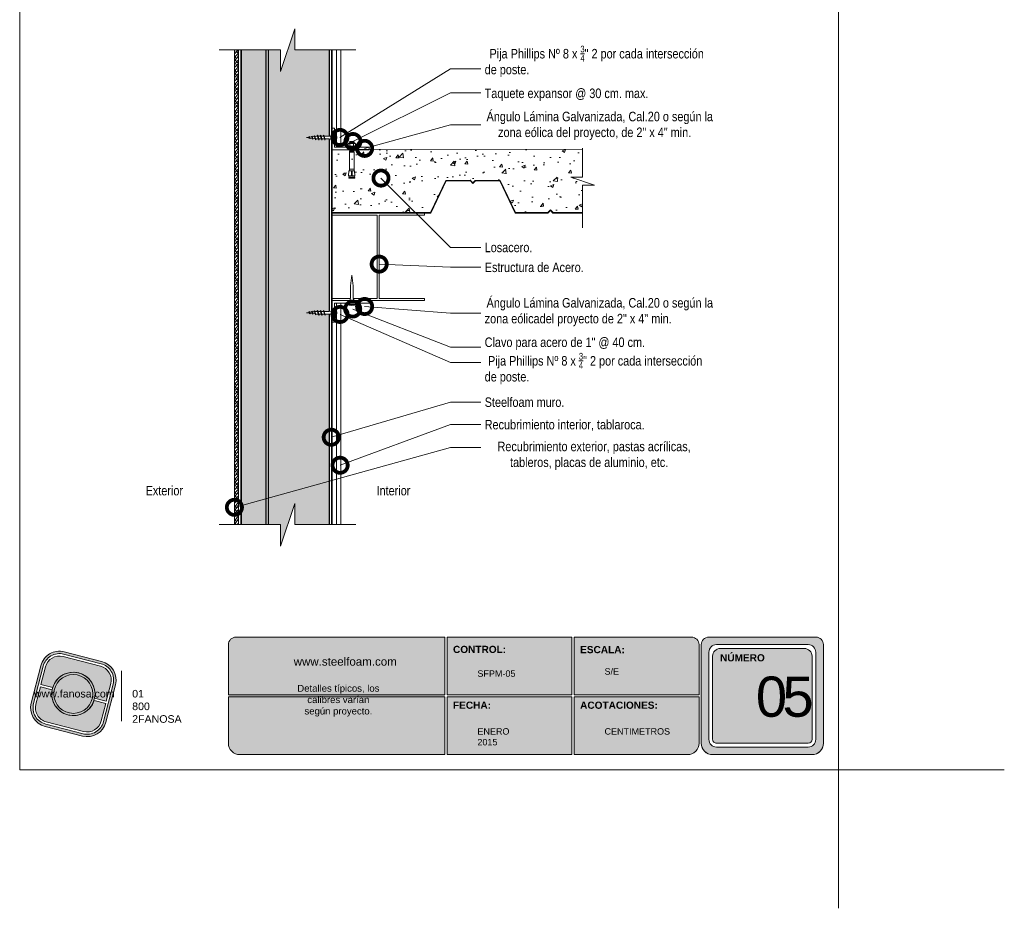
# Model space of a CAD drawing. Header units: millimetres. Extents: x 518.6 to 548.6, y 81.2 to 116.7.
import ezdxf

# ---------------------------------------------------------------- set-up
doc = ezdxf.new("R2010")
doc.units = ezdxf.units.MM
doc.header["$LTSCALE"] = 0.025
doc.linetypes.add('DASHED2', pattern=[9.524999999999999, 6.35, -3.175])
doc.layers.get('0').update_dxf_attribs({"lineweight": 5})
for name, color, linetype, lineweight in [('ESTRUCTURA', 251, 'Continuous', 9), ('hatch', 252, 'Continuous', 0), ('LAMINA ACCESORIOS', 1, 'Continuous', 20), ('LAMINA PANEL', 151, 'Continuous', 25), ('PIJAS', 3, 'Continuous', 0), ('Poliestireno', 253, 'Continuous', 13), ('Recubrimientos', 254, 'Continuous', 15), ('STEELFOAM', 170, 'Continuous', 35), ('TEXTO', 7, 'DASHED2', 0), ('TEXTO CUADRO DATOS', 251, 'Continuous', 0)]:
    doc.layers.add(name, color=color, linetype=linetype, lineweight=lineweight)
doc.styles.add('Erika', font='techl___.ttf', dxfattribs={"height": 0.25})
doc.styles.get("Standard").update_dxf_attribs({"font": 'romand.shx'})
doc.dimstyles.new('Erika', dxfattribs={"dimtxt": 0.25, "dimasz": 0.8, "dimexe": 0.5, "dimexo": 0.5, "dimgap": 0, "dimtad": 0, "dimlfac": 0.1, "dimzin": 1, "dimdsep": 46, "dimtxsty": 'Erika', "dimblk": 'DOTSMALL', "dimcen": 2.5, "dimse1": 1, "dimse2": 1, "dimclrd": 252, "dimclre": 252, "dimclrt": 256, "dimadec": 0, "dimazin": 0, "dimtfac": 1, "dimtmove": 0, "dimatfit": 3, "dimldrblk": 'DOTSMALL', "dimfxl": 0, "dimlwd": 0, "dimlwe": 0, "dimarcsym": 0})
pattern_1 = [(0, (-2.201185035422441, -159.94937143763), (0.161925, 0.09348744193), [0.10795, -0.2159]), (120, (-2.201185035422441, -159.94937143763), (-0.1619249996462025, 0.09348744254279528), [0.1079499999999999, -0.2158999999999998]), (59.99999999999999, (-2.201185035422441, -159.94937143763), (3.537975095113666e-10, 0.1869748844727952), [-0.2159, 0.10795])]

# ---------------------------------------------------------------- blocks, each defined once
blk = doc.blocks.new('LOGO GRIS')
h = blk.add_hatch(color=254)
edge = h.paths.add_edge_path()
edge.add_arc((2075.55300328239, 279.2979295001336), 0.508199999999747, 255.6007667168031, 345.6007667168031, ccw=False)
edge.add_line((2075.426625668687, 278.8056938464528), (2074.442154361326, 279.0584490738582))
edge.add_arc((2074.568531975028, 279.5506847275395), 0.5082000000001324, 165.6007667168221, 255.6007667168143, ccw=False)
edge.add_line((2074.076296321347, 279.6770623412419), (2074.329051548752, 280.661533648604))
edge.add_arc((2074.821287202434, 280.535156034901), 0.508200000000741, 75.60076671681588, 165.6007667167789, ccw=False)
edge.add_line((2074.947664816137, 281.0273916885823), (2075.932136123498, 280.7746364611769))
edge.add_arc((2075.805758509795, 280.2824008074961), 0.5081999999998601, -14.399233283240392, 75.60076671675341, ccw=False)
edge.add_line((2076.297994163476, 280.1560231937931), (2076.045238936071, 279.1715518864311))
edge = h.paths.add_edge_path(flags=16)
edge.add_arc((2075.55300328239, 279.2979295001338), 0.4446749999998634, 255.6007667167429, 345.6007667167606, ccw=False)
edge.add_line((2075.4424228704, 278.867223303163), (2074.457951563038, 279.1199785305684))
edge.add_arc((2074.568531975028, 279.5506847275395), 0.4446750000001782, 165.6007667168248, 255.6007667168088, ccw=False)
edge.add_line((2074.137825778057, 279.6612651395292), (2074.390581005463, 280.6457364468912))
edge.add_arc((2074.821287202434, 280.5351560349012), 0.4446750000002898, 75.60076671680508, 165.6007667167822, ccw=False)
edge.add_line((2074.931867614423, 280.9658622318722), (2075.916338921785, 280.7131070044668))
edge.add_arc((2075.805758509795, 280.2824008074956), 0.4446750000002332, -14.399233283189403, 75.60076671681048, ccw=False)
edge.add_line((2076.236464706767, 280.1718203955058), (2075.983709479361, 279.1873490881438))
h = blk.add_hatch(color=254)
edge = h.paths.add_edge_path()
edge.add_line((2076.05645623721, 279.7261466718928), (2076.174935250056, 280.1876175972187))
edge.add_arc((2075.805758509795, 280.2824008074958), 0.3811499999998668, 345.60076671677, 435.6007667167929)
edge.add_line((2075.900541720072, 280.6515775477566), (2074.916070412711, 280.9043327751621))
edge.add_arc((2074.821287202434, 280.5351560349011), 0.3811500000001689, 75.6007667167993, 165.6007667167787)
edge.add_line((2074.452110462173, 280.6299392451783), (2074.333631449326, 280.1684683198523))
edge.add_line((2074.333631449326, 280.1684683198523), (2074.642133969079, 280.0892627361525))
edge.add_arc((2075.187145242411, 279.9165427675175), 0.5717249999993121, -11.21449474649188, 162.4160281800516, ccw=False)
edge.add_line((2075.747953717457, 279.8053522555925), (2076.05645623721, 279.7261466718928))
h = blk.add_hatch(color=254)
h.paths.add_polyline_path([(2074.615420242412, 279.9165427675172, 1), (2075.758870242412, 279.9165427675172, 1)])
h.paths.add_polyline_path([(2075.699701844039, 279.9165427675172, -1), (2074.674588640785, 279.9165427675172, -1)], flags=16)
blk.add_hatch(color=252).paths.add_polyline_path([(2075.699701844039, 279.9165427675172, 1), (2074.674588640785, 279.9165427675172, 1)])
h = blk.add_hatch(color=254)
edge = h.paths.add_edge_path()
edge.add_arc((2075.187145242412, 279.9165427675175), 0.5717250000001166, 168.7855052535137, 342.4160281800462)
edge.add_line((2075.732156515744, 279.7438227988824), (2076.040659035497, 279.6646172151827))
edge.add_line((2076.040659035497, 279.6646172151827), (2075.922180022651, 279.2031462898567))
edge.add_arc((2075.55300328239, 279.2979295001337), 0.3811499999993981, 255.6007667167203, 345.60076671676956, ccw=False)
edge.add_line((2075.458220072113, 278.9287527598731), (2074.473748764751, 279.1815079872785))
edge.add_arc((2074.568531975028, 279.5506847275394), 0.3811500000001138, 165.6007667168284, 255.60076671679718, ccw=False)
edge.add_line((2074.199355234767, 279.6454679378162), (2074.317834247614, 280.1069388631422))
edge.add_line((2074.317834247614, 280.1069388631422), (2074.626336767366, 280.0277332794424))
at = {"color": 254}
for points in [[(2076.045238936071, 279.1715518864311, -0.414213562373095), (2075.426625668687, 278.8056938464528), (2074.442154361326, 279.0584490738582, -0.414213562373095), (2074.076296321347, 279.6770623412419), (2074.329051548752, 280.661533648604, -0.414213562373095), (2074.947664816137, 281.0273916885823), (2075.932136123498, 280.7746364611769, -0.4142135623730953), (2076.297994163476, 280.1560231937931)], [(2075.983709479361, 279.1873490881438, -0.4142135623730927), (2075.4424228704, 278.867223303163), (2074.457951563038, 279.1199785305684, -0.4142135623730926), (2074.137825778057, 279.6612651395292), (2074.390581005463, 280.6457364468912, -0.414213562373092), (2074.931867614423, 280.9658622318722), (2075.916338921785, 280.7131070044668, -0.4142135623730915), (2076.236464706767, 280.1718203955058)], [(2076.05645623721, 279.7261466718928), (2076.174935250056, 280.1876175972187, 0.414213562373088), (2075.900541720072, 280.6515775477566), (2074.916070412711, 280.9043327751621, 0.4142135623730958), (2074.452110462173, 280.6299392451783), (2074.333631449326, 280.1684683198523), (2074.642133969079, 280.0892627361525, -0.9459053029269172), (2075.747953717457, 279.8053522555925)], [(2074.626336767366, 280.0277332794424, 0.9459053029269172), (2075.732156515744, 279.7438227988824), (2076.040659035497, 279.6646172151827), (2075.922180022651, 279.2031462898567, -0.4142135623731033), (2075.458220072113, 278.9287527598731), (2074.473748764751, 279.1815079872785, -0.414213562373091), (2074.199355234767, 279.6454679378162), (2074.317834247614, 280.1069388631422)]]:
    blk.add_lwpolyline(points, format="xyb", close=True, dxfattribs=at)
for radius in [0.5717249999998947, 0.5125566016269]:
    blk.add_circle((2075.187145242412, 279.9165427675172), radius, dxfattribs=at)
blk = doc.blocks.new('FANOSA')
at = {"color": 253, "const_width": 0.02}
blk.add_lwpolyline([(365.3181968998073, 247.9798347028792), (365.3181968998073, 246.6427006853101)], dxfattribs=at)
at = {"color": 254}
blk.add_blockref('LOGO GRIS', (-1711.138939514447, -32.55437656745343), dxfattribs=at)
at = {"layer": 'TEXTO CUADRO DATOS', "char_height": 0.2, "width": 0.003231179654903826, "attachment_point": 1}
for s, insert in [('{\\fArial|b0|i0|c0|p34;www.fanosa.com}', (363.0082168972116, 247.4682254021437)), ('{\\fArial|b0|i0|c0|p34;01 800 2FANOSA}', (365.5993370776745, 247.4682254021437))]:
    blk.add_mtext(s, dxfattribs=dict(at, insert=insert))
blk = doc.blocks.new('_DotSmall')
at = {"color": 0, "linetype": 'ByBlock', "const_width": 0.5}
blk.add_lwpolyline([(-0.0625, 0, 1), (0.0625, 0, 1)], format="xyb", close=True, dxfattribs=at)
blk = doc.blocks.new('Phillips 8 x 34')
at = {"layer": 'PIJAS'}
for p, q in [((-0.03111873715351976, -0.1322546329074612), (-0.03111873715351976, 0.1322546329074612)), ((-0.03111873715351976, 0.1322546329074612), (0, 0.1322546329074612)), ((0, -0.1322546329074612), (0, 0.1322546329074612)), ((0.1400343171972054, 0.0350085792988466), (0.2681992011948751, 0.0350085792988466)), ((0.2391474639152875, -0.05243507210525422), (0.2744091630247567, 0.05243504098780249)), ((0.248949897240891, -0.062237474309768), (0.2800685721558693, 0.06223744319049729)), ((0.2546092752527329, -0.05243507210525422), (0.2898709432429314, 0.05243504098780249)), ((0.2800686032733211, 0.06223744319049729), (0.2744091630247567, 0.05243500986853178)), ((0.2800685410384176, 0.06223744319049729), (0.2898709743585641, 0.05243500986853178)), ((0.2841510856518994, 0.0350085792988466), (0.3495186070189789, 0.0350085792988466)), ((0.3204122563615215, -0.05243510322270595), (0.3556739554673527, 0.05243504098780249)), ((0.330214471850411, -0.06223744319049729), (0.361333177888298, 0.062237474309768)), ((0.3358738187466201, -0.05243500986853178), (0.3711354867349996, 0.05243513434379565)), ((0.3613333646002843, 0.06223744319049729), (0.355673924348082, 0.05243500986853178)), ((0.3613333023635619, 0.06223744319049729), (0.3711357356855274, 0.05243500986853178)), ((0.3651121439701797, 0.0350085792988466), (0.4304289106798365, 0.0350085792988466)), ((0.4013204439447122, -0.05243500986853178), (0.4365821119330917, 0.05243510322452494)), ((0.4111226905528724, -0.06223738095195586), (0.4422413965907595, 0.06223756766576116)), ((0.4167824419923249, -0.05243507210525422), (0.4520441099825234, 0.05243504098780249)), ((0.4422418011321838, 0.06223744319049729), (0.4365823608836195, 0.05243500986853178)), ((0.4422417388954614, 0.06223744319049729), (0.4520441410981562, 0.05243500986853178)), ((0.4461845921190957, 0.03500851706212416), (0.4590088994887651, 0.03500851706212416)), ((0.5101103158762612, 0.02862083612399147), (0.4590088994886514, 0.03500851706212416)), ((0.4853157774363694, -0.04584511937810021), (0.5146938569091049, 0.04152683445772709)), ((0.4951180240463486, -0.05564752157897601), (0.520353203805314, 0.05132942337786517)), ((0.5007773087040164, -0.04584505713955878), (0.5301554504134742, 0.04152711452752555)), ((0.5125021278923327, 0.03500851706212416), (0.5189761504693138, 0.03500851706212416)), ((0.520353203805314, 0.05132957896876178), (0.5146937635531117, 0.04152717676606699)), ((0.5203534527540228, 0.05132933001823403), (0.5301558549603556, 0.04152689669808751)), ((0.580303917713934, 0.0198466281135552), (0.5248955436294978, 0.02677269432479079)), ((0.5634841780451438, -0.03121016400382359), (0.5840657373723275, 0.03000048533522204)), ((0.5732866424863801, -0.04101265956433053), (0.5897253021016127, 0.03980288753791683)), ((0.5789461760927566, -0.03121025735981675), (0.5995277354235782, 0.03000048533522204)), ((0.5897254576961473, 0.03980298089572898), (0.5840660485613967, 0.03000054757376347)), ((0.5897251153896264, 0.03980273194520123), (0.5995275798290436, 0.03000023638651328)), ((0.6507580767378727, 0.01103986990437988), (0.5951456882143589, 0.01799142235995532)), ((0.641653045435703, -0.01657530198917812), (0.6538483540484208, 0.01969414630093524)), ((0.6514554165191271, -0.02637773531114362), (0.6595077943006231, 0.02949664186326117)), ((0.6595078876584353, 0.02949670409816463), (0.6538484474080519, 0.01969427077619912)), ((0.657114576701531, -0.01657523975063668), (0.6693099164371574, 0.01969439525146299)), ((0.6595074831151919, 0.02949654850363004), (0.6693099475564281, 0.01969408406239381)), ((0.7390774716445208, -1.555936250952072e-07), (0.6655319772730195, 0.00919312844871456)), ((-0.03111873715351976, -0.1322546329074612), (0, -0.1322546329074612)), ((0.1400343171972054, -0.03500854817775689), (0.2447228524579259, -0.03500854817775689)), ((0.2489498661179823, -0.062237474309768), (0.2391474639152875, -0.05243507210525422)), ((0.2489498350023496, -0.062237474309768), (0.2546092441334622, -0.05243507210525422)), ((0.2604687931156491, -0.03500854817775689), (0.3260423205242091, -0.03500854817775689)), ((0.3302146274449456, -0.062237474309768), (0.3204122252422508, -0.05243507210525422)), ((0.3302146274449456, -0.062237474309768), (0.3358740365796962, -0.05243507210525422)), ((0.341704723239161, -0.03500854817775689), (0.4071799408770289, -0.03500854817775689)), ((0.4111230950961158, -0.062237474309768), (0.4013206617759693, -0.05243507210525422)), ((0.4111230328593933, -0.062237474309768), (0.4167824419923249, -0.05243504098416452)), ((0.4226419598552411, -0.03500854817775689), (0.4590111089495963, -0.03500854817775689)), ((0.4590093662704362, -0.0350087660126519), (0.4900536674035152, -0.03112822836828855)), ((0.4951183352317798, -0.05564752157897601), (0.4853158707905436, -0.04584505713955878)), ((0.4951182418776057, -0.05564752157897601), (0.5007776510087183, -0.04584511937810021)), ((0.5061336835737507, -0.0291182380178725), (0.5663521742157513, -0.02159092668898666)), ((0.5732867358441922, -0.04101272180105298), (0.5634842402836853, -0.03121025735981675)), ((0.573286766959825, -0.0410125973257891), (0.5789462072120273, -0.03121022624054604)), ((0.5826955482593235, -0.01954798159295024), (0.6428726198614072, -0.01202586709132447)), ((0.6514553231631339, -0.02637767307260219), (0.6416528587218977, -0.01657520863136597)), ((0.6514553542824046, -0.02637764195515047), (0.657114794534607, -0.01657523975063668)), ((0.6589657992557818, -0.0100141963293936), (0.7390774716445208, -1.555936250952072e-07))]:
    blk.add_line(p, q, dxfattribs=at)
at = {"layer": 'PIJAS', "linetype": 'ByBlock', "lineweight": 0}
blk.add_arc((0.2076005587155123, 0), 0.272906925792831, 151.0127863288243, 208.9872136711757, dxfattribs=at)
at = {"layer": 'PIJAS'}
for centre, start, end in [((0.1425436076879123, 0.1880696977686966), 201.3836139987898, 269.0608419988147), ((0.1425436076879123, -0.1880696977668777), 90.93910300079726, 158.6163309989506)]:
    blk.add_arc(centre, 0.1530816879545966, start, end, dxfattribs=at)
blk = doc.blocks.new('PI-ANCL')
at = {"layer": 'PIJAS', "color": 152}
for p, q in [((0.003449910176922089, 0.03554760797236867), (0.008473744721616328, 0.03554760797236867)), ((0.003449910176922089, 0.03512607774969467), (0.003449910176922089, 0.03554760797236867)), ((0.008473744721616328, 0.0354051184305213), (0.008473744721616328, 0.03554760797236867)), ((-0.0001479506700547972, 0.02959035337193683), (0.01207160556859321, 0.02959035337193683)), ((-0.0001479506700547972, 0.02869344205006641), (-0.0001479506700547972, 0.02959035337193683)), ((-0.0001479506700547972, 0.02869344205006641), (0.01207160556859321, 0.02869344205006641)), ((0.00168298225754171, 0.03058682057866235), (0.00168298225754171, 0.03267531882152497)), ((0.002282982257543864, 0.03352828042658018), (0.009640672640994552, 0.03352828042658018)), ((0.002282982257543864, 0.03327531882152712), (0.003108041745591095, 0.03327531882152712)), ((0.002282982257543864, 0.0299868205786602), (0.003108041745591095, 0.0299868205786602)), ((0.002282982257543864, 0.02973385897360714), (0.009640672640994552, 0.02973385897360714)), ((0.003159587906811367, 0.03482408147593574), (0.003449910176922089, 0.03512607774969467)), ((0.003449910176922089, 0.03454582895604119), (0.003159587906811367, 0.03482408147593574)), ((0.003159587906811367, 0.03424383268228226), (0.003449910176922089, 0.03454582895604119)), ((0.003449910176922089, 0.03396558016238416), (0.003159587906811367, 0.03424383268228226)), ((0.003159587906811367, 0.03366358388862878), (0.003449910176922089, 0.03396558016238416)), ((0.003300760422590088, 0.03352828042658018), (0.003159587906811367, 0.03366358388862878)), ((0.003159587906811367, 0.0296018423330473), (0.003286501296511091, 0.02973385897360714)), ((0.003171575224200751, 0.02959035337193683), (0.003159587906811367, 0.0296018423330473)), ((0.003159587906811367, 0.02844134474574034), (0.003401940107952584, 0.02869344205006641)), ((0.003449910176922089, 0.02816309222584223), (0.003159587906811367, 0.02844134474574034)), ((0.003159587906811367, 0.0278610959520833), (0.003449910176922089, 0.02816309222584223)), ((0.003449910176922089, 0.02758284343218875), (0.003159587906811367, 0.0278610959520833)), ((0.003159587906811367, 0.02728084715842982), (0.003449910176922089, 0.02758284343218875)), ((0.003449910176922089, 0.02700259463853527), (0.003159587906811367, 0.02728084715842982)), ((0.003159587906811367, 0.02670059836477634), (0.003449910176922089, 0.02700259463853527)), ((0.003449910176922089, 0.02642234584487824), (0.003159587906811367, 0.02670059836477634)), ((0.003159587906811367, 0.02612034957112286), (0.003449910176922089, 0.02642234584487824)), ((0.003449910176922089, 0.02584209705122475), (0.003159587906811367, 0.02612034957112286)), ((0.003159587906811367, 0.02554010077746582), (0.003449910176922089, 0.02584209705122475)), ((0.003449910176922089, 0.02526184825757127), (0.003159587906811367, 0.02554010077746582)), ((0.003159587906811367, 0.02495985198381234), (0.003449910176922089, 0.02526184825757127)), ((0.003449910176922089, 0.02468159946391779), (0.003159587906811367, 0.02495985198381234)), ((0.003159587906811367, 0.02437960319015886), (0.003449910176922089, 0.02468159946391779)), ((0.003449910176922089, 0.02410135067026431), (0.003159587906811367, 0.02437960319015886)), ((0.003159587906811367, 0.02379935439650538), (0.003449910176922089, 0.02410135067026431)), ((0.003449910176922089, 0.02352110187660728), (0.003159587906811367, 0.02379935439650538)), ((0.003449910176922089, 0.03512607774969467), (0.008473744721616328, 0.0354051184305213)), ((0.003449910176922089, 0.03454582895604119), (0.008473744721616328, 0.03482486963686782)), ((0.003449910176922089, 0.03396558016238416), (0.008473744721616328, 0.03424462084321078)), ((0.003449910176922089, 0.02816309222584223), (0.008473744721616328, 0.02844213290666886)), ((0.003449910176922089, 0.02758284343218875), (0.008473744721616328, 0.02786188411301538)), ((0.003449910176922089, 0.02700259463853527), (0.008473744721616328, 0.0272816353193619)), ((0.003449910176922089, 0.02642234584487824), (0.008473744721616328, 0.02670138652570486)), ((0.003449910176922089, 0.02584209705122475), (0.008473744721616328, 0.02612113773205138)), ((0.003449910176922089, 0.02526184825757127), (0.008473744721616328, 0.0255408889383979)), ((0.003449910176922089, 0.02468159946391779), (0.008473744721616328, 0.02496064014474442)), ((0.003449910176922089, 0.02468159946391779), (0.008473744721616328, 0.02496064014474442)), ((0.003449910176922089, 0.02410135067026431), (0.008473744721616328, 0.02438039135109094)), ((0.003449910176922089, 0.02410135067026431), (0.008473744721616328, 0.02438039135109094)), ((0.003449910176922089, 0.02352110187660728), (0.008473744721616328, 0.0238001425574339)), ((0.003708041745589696, 0.03058682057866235), (0.003708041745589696, 0.03267531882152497)), ((0.004308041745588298, 0.03327531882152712), (0.007615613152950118, 0.03327531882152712)), ((0.004308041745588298, 0.0299868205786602), (0.007615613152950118, 0.0299868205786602)), ((0.006023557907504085, 0.03352828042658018), (0.008473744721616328, 0.0336643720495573)), ((0.00821561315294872, 0.03058682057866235), (0.00821561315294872, 0.03267531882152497)), ((0.008252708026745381, 0.02959035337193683), (0.008473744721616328, 0.02960263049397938)), ((0.008473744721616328, 0.0354051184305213), (0.008764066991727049, 0.0351268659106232)), ((0.008764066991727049, 0.0351268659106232), (0.008473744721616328, 0.03482486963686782)), ((0.008473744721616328, 0.03482486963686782), (0.008764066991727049, 0.03454661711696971)), ((0.008764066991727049, 0.03454661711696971), (0.008473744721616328, 0.03424462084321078)), ((0.008473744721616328, 0.03424462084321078), (0.008764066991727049, 0.03396636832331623)), ((0.008764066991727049, 0.03396636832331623), (0.008473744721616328, 0.0336643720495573)), ((0.008473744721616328, 0.0336643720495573), (0.008615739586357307, 0.03352828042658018)), ((0.008599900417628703, 0.02973385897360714), (0.008473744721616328, 0.02960263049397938)), ((0.008473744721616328, 0.02960263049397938), (0.00848655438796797, 0.02959035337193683)), ((0.008715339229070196, 0.02869344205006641), (0.008473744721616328, 0.02844213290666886)), ((0.008473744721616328, 0.02844213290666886), (0.008764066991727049, 0.02816388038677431)), ((0.008764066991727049, 0.02816388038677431), (0.008473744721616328, 0.02786188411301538)), ((0.008473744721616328, 0.02786188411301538), (0.008764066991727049, 0.02758363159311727)), ((0.008764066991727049, 0.02758363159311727), (0.008473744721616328, 0.0272816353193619)), ((0.008473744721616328, 0.0272816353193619), (0.008764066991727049, 0.02700338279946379)), ((0.008764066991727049, 0.02700338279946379), (0.008473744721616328, 0.02670138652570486)), ((0.008473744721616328, 0.02670138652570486), (0.008764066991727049, 0.02642313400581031)), ((0.008764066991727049, 0.02642313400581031), (0.008473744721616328, 0.02612113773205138)), ((0.008473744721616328, 0.02612113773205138), (0.008764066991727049, 0.02584288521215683)), ((0.008764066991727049, 0.02584288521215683), (0.008473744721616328, 0.0255408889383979)), ((0.008473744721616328, 0.0255408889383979), (0.008764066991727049, 0.02526263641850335)), ((0.008764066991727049, 0.02526263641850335), (0.008473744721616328, 0.02496064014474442)), ((0.008473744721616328, 0.02496064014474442), (0.008764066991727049, 0.02468238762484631)), ((0.008764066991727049, 0.02468238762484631), (0.008473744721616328, 0.02438039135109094)), ((0.008473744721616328, 0.02438039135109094), (0.008764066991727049, 0.02410213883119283)), ((0.008764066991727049, 0.02410213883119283), (0.008473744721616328, 0.0238001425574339)), ((0.008473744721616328, 0.0238001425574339), (0.008473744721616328, 0.02304141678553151)), ((0.008815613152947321, 0.03327531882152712), (0.009640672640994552, 0.03327531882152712)), ((0.008815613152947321, 0.0299868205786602), (0.009640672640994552, 0.0299868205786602)), ((0.01024067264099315, 0.03058682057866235), (0.01024067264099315, 0.03267531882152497)), ((0.01207160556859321, 0.02869344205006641), (0.01207160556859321, 0.02959035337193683)), ((0.003449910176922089, 0.02304141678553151), (0.003159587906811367, 0.02276316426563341)), ((0.003159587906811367, 0.02276316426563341), (0.008764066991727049, 0.02276316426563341)), ((0.003159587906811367, 0.0004031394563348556), (0.003159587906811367, 0.02276316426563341)), ((0.003449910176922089, 0.02352110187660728), (0.003449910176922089, 0.02304141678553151)), ((0.003449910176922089, 0.02304141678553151), (0.008473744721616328, 0.02304141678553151)), ((0.008473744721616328, 0.02304141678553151), (0.008764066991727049, 0.02276316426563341)), ((0.008764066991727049, 0.0004031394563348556), (0.008764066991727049, 0.02276316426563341)), ((0.002160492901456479, -0.005875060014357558), (0.002596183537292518, 0.0004031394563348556)), ((0.002596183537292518, 0.0004031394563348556), (0.009327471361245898, 0.0004031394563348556)), ((0.003159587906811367, 0.002361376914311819), (0.008764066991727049, 0.002361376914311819)), ((0.00555571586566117, 2.104361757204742e-05), (0.006367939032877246, 2.104361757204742e-05)), ((0.00555571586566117, 2.104361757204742e-05), (0.00555571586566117, -0.005875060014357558)), ((0.006367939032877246, 2.104361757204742e-05), (0.006367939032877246, -0.005875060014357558)), ((0.009763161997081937, -0.005875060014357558), (0.009327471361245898, 0.0004031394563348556)), ((0.00555571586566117, -0.005875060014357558), (0.002160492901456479, -0.005875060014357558)), ((0.002451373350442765, -0.007143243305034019), (0.002633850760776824, -0.005875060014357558)), ((0.002451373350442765, -0.007143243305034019), (0.009472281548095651, -0.007143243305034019)), ((0.002451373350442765, -0.008411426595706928), (0.002633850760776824, -0.007143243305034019)), ((0.002451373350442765, -0.008411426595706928), (0.009472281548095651, -0.008411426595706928)), ((0.006367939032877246, -0.005875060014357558), (0.009763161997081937, -0.005875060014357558)), ((0.009472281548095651, -0.007143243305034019), (0.00928980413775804, -0.005875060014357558)), ((0.009472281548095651, -0.008411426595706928), (0.00928980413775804, -0.007143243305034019))]:
    blk.add_line(p, q, dxfattribs=at)
for centre, start, end in [((0.002282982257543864, 0.03292828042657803), 90.00000000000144, 180), ((0.002282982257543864, 0.03267531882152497), 90, 180.0000000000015), ((0.002282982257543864, 0.03058682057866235), 180.0000000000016, 269.9999999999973), ((0.002282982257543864, 0.0303338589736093), 180, 270.0000000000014), ((0.003108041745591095, 0.03267531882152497), 0, 90.00000000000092), ((0.003108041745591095, 0.03058682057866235), 269.9999999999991, 359.9999999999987), ((0.004308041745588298, 0.03267531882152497), 90, 179.9999999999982), ((0.004308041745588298, 0.03058682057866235), 179.9999999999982, 269.9999999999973), ((0.007615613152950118, 0.03267531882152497), 1.831999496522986e-12, 90), ((0.007615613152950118, 0.03058682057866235), 269.9999999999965, 0), ((0.008815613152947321, 0.03267531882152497), 90, 180.0000000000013), ((0.008815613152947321, 0.03058682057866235), 180.0000000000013, 269.9999999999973), ((0.009640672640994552, 0.03292828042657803), 0, 90.00000000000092), ((0.009640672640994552, 0.03267531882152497), 0, 90), ((0.009640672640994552, 0.03058682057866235), 269.9999999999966, 0), ((0.009640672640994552, 0.0303338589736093), 270.0000000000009, 0)]:
    blk.add_arc(centre, 0.0006000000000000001, start, end, dxfattribs=at)

msp = doc.modelspace()

# ---------------------------------------------------------------- hatches: boundary and pattern name
h = msp.add_hatch(color=253)
h.paths.add_polyline_path([(540.8041272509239, 88.32670792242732, 0.4142135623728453), (540.6041272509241, 88.12670792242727), (540.6041272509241, 85.52670792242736, 0.4142135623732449), (540.9041272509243, 85.22670792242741), (543.5235245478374, 85.22670792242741, 0.4142135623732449), (543.8235245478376, 85.52670792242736), (543.8235245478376, 88.12670792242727, 0.4142135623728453), (543.6235245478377, 88.32670792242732)])
h.paths.add_polyline_path([(543.6235245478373, 87.92670792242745), (543.6235245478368, 85.62670792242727, -0.4142135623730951), (543.423524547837, 85.42670792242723), (541.0041272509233, 85.42670792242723, -0.4142135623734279), (540.8041272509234, 85.62670792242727), (540.8041272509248, 87.92670792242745, -0.4142135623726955), (541.0041272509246, 88.12670792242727), (543.4235245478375, 88.1267079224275, -0.4142135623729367)], flags=16)
h.paths.add_polyline_path([(543.5235245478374, 87.82670792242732), (543.5235245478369, 85.62670792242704, -0.4142135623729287), (543.423524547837, 85.52670792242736), (541.0041272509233, 85.52670792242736, -0.4142135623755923), (540.9041272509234, 85.62670792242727), (540.9041272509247, 87.82670792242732, -0.4142135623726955), (541.1041272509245, 88.02670792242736), (543.3235245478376, 88.02670792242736, -0.4142135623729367)], flags=0)
h.paths.add_polyline_path([(541.5084777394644, 87.73336851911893), (542.8110016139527, 87.73336851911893), (542.8110016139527, 85.4772293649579), (541.5084777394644, 85.4772293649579)], flags=8)
h.paths.add_polyline_path([(541.0519033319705, 89.51213859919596), (542.2962348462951, 89.51213859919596), (542.2962348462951, 89.22065838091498), (541.0519033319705, 89.22065838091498)], flags=9)
msp.add_hatch(color=253).paths.add_polyline_path([(533.8422084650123, 85.22670792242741), (533.8422084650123, 86.80670792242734), (533.8422084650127, 88.32670792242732), (528.3362549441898, 88.32670792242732, 0.4142135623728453), (528.13625494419, 88.12670792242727), (528.1362549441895, 86.80670792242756), (528.13625494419, 85.52670792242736, 0.4142135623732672), (528.4362549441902, 85.22670792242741)])
h = msp.add_hatch(color=253)
h.paths.add_polyline_path([(537.1931678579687, 86.80670792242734), (537.1931678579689, 88.32670792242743), (533.9022084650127, 88.32670792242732), (533.9022084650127, 86.80670792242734)])
h.paths.add_polyline_path([(537.1931678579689, 86.74670792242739), (533.9022084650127, 86.74670792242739), (533.9022084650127, 85.22670792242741), (537.193167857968, 85.22670792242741)])
h.paths.add_polyline_path([(537.2531678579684, 86.74670792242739), (537.2531678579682, 85.2267079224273), (540.2441272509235, 85.22670792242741, 0.4142135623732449), (540.5441272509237, 85.52670792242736), (540.5441272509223, 86.74670792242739)])
h.paths.add_polyline_path([(537.2531678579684, 88.32670792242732), (537.2531678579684, 86.80670792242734), (540.5441272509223, 86.80670792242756), (540.5441272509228, 88.1267079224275, 0.414213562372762), (540.344127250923, 88.32670792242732)])
at = {"layer": 'ESTRUCTURA', "linetype": 'ByBlock', "lineweight": 0}
h = msp.add_hatch(dxfattribs=at)
h.set_pattern_fill('ANSI38', color=256, scale=0.02)
h.set_pattern_definition([(45, (0, 0), (-0.04490128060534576, 0.04490128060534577), []), (135, (0, 0), (-0.1347038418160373, 0.04490128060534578), [0.15875, -0.09525])])
h.paths.add_polyline_path([(528.4024475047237, 103.8117146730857), (528.2949133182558, 103.8117146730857), (528.2949133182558, 91.29432618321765), (528.4024475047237, 91.29432618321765)])
h = msp.add_hatch(dxfattribs=at)
h.set_pattern_fill('AR-CONC', color=256, scale=0.005)
h.set_pattern_definition([(49.99999999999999, (0, 0), (0.91092334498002, -0.07969542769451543), [0.09525, -1.04775]), (355, (0, 0), (-0.1762171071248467, 0.9552842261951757), [0.0762, -0.83820292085]), (100.4514447, (0.075910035, -0.0066412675), (0.7347062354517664, 0.8755887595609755), [0.080950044, -0.8904512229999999]), (46.18420000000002, (0, 0.254), (1.35539520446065, -0.2102116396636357), [0.142875, -1.571625]), (96.63555760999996, (0.1129495, 0.2364825), (1.187020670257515, 1.237130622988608), [0.1214251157, -1.3356780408]), (351.1841511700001, (0, 0.254), (1.187020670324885, 1.237130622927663), [0.11429983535, -1.2572986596]), (21, (0.127, 0.1905), (0.7580719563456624, -0.5113259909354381), [0.09525, -1.04775]), (326.0000000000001, (0.127, 0.1905), (0.3090101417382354, 0.9209398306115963), [0.0762, -0.8382]), (71.45144499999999, (0.190172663, 0.1478895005), (1.067082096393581, 0.4096138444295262), [0.08095004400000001, -0.8904496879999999]), (37.50000000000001, (0, 0), (0.01544301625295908, 0.4227751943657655), [0, -0.82804, 0, -0.8509000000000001, 0, -0.8413750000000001]), (7.499999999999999, (0, 0), (0.3340983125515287, 0.5009028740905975), [0, -0.48514, 0, -0.80899, 0, -0.320675]), (327.5, (-0.28321, 0), (0.677952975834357, -0.02864371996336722), [0, -0.3175, 0, -0.9906, 0, -1.31445]), (317.5, (-0.41021, 0), (0.7406459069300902, 0.1271324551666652), [0, -0.41275, 0, -0.65786, 0, -0.93345])])
h.paths.add_polyline_path([(536.6976395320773, 99.5192583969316), (537.4723403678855, 99.51925839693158), (537.4723403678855, 100.2443991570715), (537.7911841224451, 100.2443991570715), (537.160594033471, 100.4574549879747), (537.4723403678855, 100.4574549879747), (537.4723403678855, 101.1980127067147), (531.8480731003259, 101.1818587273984), (531.8480731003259, 101.1790320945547), (531.4112404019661, 101.179032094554), (531.4146516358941, 101.157754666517), (531.4077724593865, 101.1566517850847), (531.4047274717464, 101.1160519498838), (531.4047274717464, 101.0680510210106), (531.3891271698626, 101.0488506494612), (531.3735268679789, 101.0680510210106), (531.3735268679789, 101.1160519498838), (531.3709249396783, 101.1507443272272), (531.3685619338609, 101.1503654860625), (531.3651049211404, 101.1719284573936), (531.3692858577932, 101.1725987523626), (531.3688033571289, 101.179032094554), (530.8639354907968, 101.1790320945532), (530.8639354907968, 99.51925839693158), (533.4627052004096, 99.5192583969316), (533.8647246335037, 100.3701995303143), (534.5226243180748, 100.3701995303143), (534.5838285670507, 100.3089952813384), (534.6450328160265, 100.3701995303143), (535.3029325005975, 100.3701995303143), (535.7049519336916, 99.51925839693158), (536.5546251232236, 99.51925839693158), (536.6276379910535, 99.59227126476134)])
at = {"layer": 'hatch', "linetype": 'ByBlock', "lineweight": 0}
h = msp.add_hatch(dxfattribs=at)
h.set_pattern_fill('HONEY', color=256, scale=0.034)
h.set_pattern_definition(pattern_1)
edge = h.paths.add_edge_path()
edge.add_arc((530.7905235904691, 97.06493223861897), 0.1494477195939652, 269.9999999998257, 272.6038922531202)
edge.add_line((530.7973131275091, 96.9156388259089), (530.7973131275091, 101.4622801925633))
edge.add_arc((530.788014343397, 101.3094811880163), 0.1530816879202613, 86.51748500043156, 89.06084199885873)
edge.add_line((530.790523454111, 101.4625423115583), (530.4715490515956, 101.4625423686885))
edge.add_line((530.4715490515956, 101.4625423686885), (530.1914804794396, 101.4975510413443))
edge.add_line((530.1914804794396, 101.4975510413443), (530.4715468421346, 101.5325594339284))
edge.add_line((530.4715468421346, 101.5325594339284), (530.7905236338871, 101.5325594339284))
edge.add_arc((530.7905236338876, 101.6820071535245), 0.1494477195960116, 269.9999999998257, 272.6038755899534)
edge.add_line((530.7973131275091, 101.5327137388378), (530.7973131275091, 103.8117146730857))
edge.add_line((530.7973131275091, 103.8117146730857), (529.8858126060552, 103.8117146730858))
edge.add_line((529.8858126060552, 103.8117146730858), (529.8858126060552, 104.3662543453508))
edge.add_line((529.8858126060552, 104.3662543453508), (529.5068252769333, 103.2445499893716))
edge.add_line((529.5068252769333, 103.2445499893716), (529.5068252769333, 103.8117146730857))
edge.add_line((529.5068252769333, 103.8117146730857), (529.1885459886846, 103.8117146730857))
edge.add_line((529.1885459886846, 103.8117146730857), (529.1885459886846, 91.29432618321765))
edge.add_line((529.1885459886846, 91.29432618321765), (529.5068252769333, 91.2943261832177))
edge.add_line((529.5068252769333, 91.2943261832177), (529.5068252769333, 90.72716149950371))
edge.add_line((529.5068252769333, 90.72716149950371), (529.8858126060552, 91.84886585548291))
edge.add_line((529.8858126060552, 91.84886585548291), (529.8858126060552, 91.29432618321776))
edge.add_line((529.8858126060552, 91.29432618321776), (530.7973131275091, 91.29432618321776))
edge.add_line((530.7973131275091, 91.29432618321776), (530.7973131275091, 96.84520527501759))
edge.add_arc((530.7880142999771, 96.69240627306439), 0.1530816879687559, 86.51746872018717, 89.06084199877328)
edge.add_line((530.7905234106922, 96.84546739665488), (530.4715490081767, 96.84546745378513))
edge.add_line((530.4715490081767, 96.84546745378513), (530.1914804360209, 96.88047612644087))
edge.add_line((530.1914804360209, 96.88047612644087), (530.471546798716, 96.915484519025))
edge.add_line((530.471546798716, 96.915484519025), (530.7905235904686, 96.915484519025))
h = msp.add_hatch(dxfattribs=at)
h.set_pattern_fill('HONEY', color=256, scale=0.034)
h.set_pattern_definition(pattern_1)
h.paths.add_polyline_path([(528.4744133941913, 103.8117146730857), (529.1219236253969, 103.8117146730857), (529.1219236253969, 91.29432618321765), (528.4744133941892, 91.29432618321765)])

# ---------------------------------------------------------------- linework, layer by layer
at = {"linetype": 'ByBlock', "lineweight": 0}
for p, q in [((530.8639354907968, 101.1790320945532), (531.3686946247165, 101.1804818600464)), ((531.4108874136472, 101.1806030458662), (537.4723403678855, 101.1980127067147))]:
    msp.add_line(p, q, dxfattribs=at)
at = {"color": 253}
for p, q in [((533.8422084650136, 88.32670792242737), (528.3362549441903, 88.32670792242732)), ((533.8422084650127, 86.80670792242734), (533.8422084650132, 88.32670792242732)), ((533.9022084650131, 86.80670792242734), (533.9022084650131, 88.32670792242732)), ((537.1931678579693, 88.32670792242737), (533.9022084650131, 88.32670792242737)), ((537.1931678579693, 86.80670792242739), (537.1931678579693, 88.32670792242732)), ((537.2531678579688, 86.80670792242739), (537.2531678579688, 88.32670792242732)), ((540.3441272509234, 88.32670792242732), (537.2531678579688, 88.32670792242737)), ((543.6235245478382, 88.32670792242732), (540.8041272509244, 88.32670792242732)), ((528.13625494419, 86.80670792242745), (528.1362549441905, 88.12670792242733)), ((540.5441272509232, 88.12670792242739), (540.5441272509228, 86.80670792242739)), ((540.6041272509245, 88.12670792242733), (540.6041272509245, 85.5267079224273)), ((543.4235245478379, 88.12670792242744), (541.0041272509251, 88.12670792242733)), ((543.323524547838, 88.02670792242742), (541.104127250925, 88.02670792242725)), ((543.823524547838, 85.5267079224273), (543.823524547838, 88.12670792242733)), ((540.8041272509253, 87.92670792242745), (540.8041272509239, 85.62670792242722)), ((540.9041272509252, 87.82670792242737), (540.9041272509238, 85.62670792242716)), ((543.5235245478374, 85.6267079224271), (543.5235245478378, 87.82670792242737)), ((543.6235245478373, 85.62670792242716), (543.6235245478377, 87.9267079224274)), ((533.8422084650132, 86.80670792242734), (528.13625494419, 86.80670792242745)), ((533.8422084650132, 86.74670792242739), (528.13625494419, 86.74670792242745)), ((528.1362549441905, 85.5267079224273), (528.13625494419, 86.74670792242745)), ((533.8422084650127, 85.2267079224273), (533.8422084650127, 86.74670792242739)), ((537.1931678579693, 86.80670792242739), (533.9022084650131, 86.80670792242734)), ((533.9022084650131, 85.2267079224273), (533.9022084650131, 86.74670792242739)), ((537.1931678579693, 86.74670792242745), (533.9022084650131, 86.74670792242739)), ((537.1931678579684, 85.2267079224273), (537.1931678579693, 86.74670792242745)), ((540.5441272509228, 86.80670792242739), (537.2531678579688, 86.80670792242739)), ((537.2531678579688, 85.2267079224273), (537.2531678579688, 86.74670792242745)), ((540.5441272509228, 86.74670792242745), (537.2531678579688, 86.74670792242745)), ((540.5441272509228, 86.74670792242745), (540.5441272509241, 85.5267079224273)), ((541.0041272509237, 85.5267079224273), (543.4235245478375, 85.52670792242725)), ((541.0041272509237, 85.42670792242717), (543.4235245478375, 85.42670792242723)), ((533.8422084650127, 85.2267079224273), (528.4362549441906, 85.2267079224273)), ((537.1931678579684, 85.2267079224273), (533.9022084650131, 85.2267079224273)), ((540.244127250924, 85.2267079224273), (537.2531678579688, 85.2267079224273)), ((543.5235245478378, 85.2267079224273), (540.9041272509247, 85.2267079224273)), ((540.9041272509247, 85.2267079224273), (543.5235245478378, 85.2267079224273))]:
    msp.add_line(p, q, dxfattribs=at)
at = {"color": 254}
for q in [(548.5934415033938, 84.82670792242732), (544.2235245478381, 81.17397633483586)]:
    msp.add_line((544.2235245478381, 84.82670792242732), q, dxfattribs=at)
msp.add_lwpolyline([(522.633524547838, 84.82670792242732), (544.2235245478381, 84.82670792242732), (544.2235245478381, 112.7667079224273), (522.633524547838, 112.7667079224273)], close=True, dxfattribs=at)
at = {"color": 253}
for centre, radius, start, end in [((528.3362549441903, 88.12670792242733), 0.2, 90, 180), ((540.3441272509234, 88.12670792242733), 0.2, 1.628443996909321e-11, 90), ((540.8041272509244, 88.12670792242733), 0.2, 90, 180), ((543.6235245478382, 88.12670792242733), 0.2, 0, 90), ((541.0041272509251, 87.92670792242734), 0.2, 90, 179.9999999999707), ((541.104127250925, 87.82670792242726), 0.2, 90, 179.9999999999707), ((543.323524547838, 87.82670792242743), 0.2, 359.9999999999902, 90), ((543.4235245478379, 87.92670792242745), 0.2, 359.9999999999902, 90), ((528.4362549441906, 85.52670792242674), 0.3, 179.9999999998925, 270.0000000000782), ((540.2441272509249, 85.52670792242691), 0.3, 269.9999999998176, 7.490842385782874e-11), ((540.9041272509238, 85.52670792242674), 0.3, 179.9999999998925, 270.0000000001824), ((540.9041272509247, 85.52670792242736), 0.3000000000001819, 180.0000000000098, 270), ((541.0041272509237, 85.6267079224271), 0.1999999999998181, 179.9999999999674, 270), ((541.0041272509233, 85.6267079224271), 0.0999999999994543, 179.9999999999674, 270.0000000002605), ((543.4235245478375, 85.6267079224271), 0.1999999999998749, 270, 1.628443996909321e-11), ((543.4235245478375, 85.62670792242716), 0.09999999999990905, 270, 359.9999999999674), ((543.5235245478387, 85.52670792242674), 0.3, 269.9999999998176, 1.074773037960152e-10), ((543.5235245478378, 85.52670792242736), 0.3000000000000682, 270, 359.9999999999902)]:
    msp.add_arc(centre, radius, start, end, dxfattribs=at)
at = {"layer": 'ESTRUCTURA', "linetype": 'ByBlock', "lineweight": 0}
for p, q in [((528.4744133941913, 103.8117146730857), (529.1219236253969, 103.8117146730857)), ((530.8639354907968, 101.1790320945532), (530.8639354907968, 99.50525839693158)), ((534.5168253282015, 100.3561995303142), (534.5168253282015, 100.3841995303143)), ((528.4744133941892, 91.29432618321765), (529.1219236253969, 91.29432618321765))]:
    msp.add_line(p, q, dxfattribs=at)
for points in [[(537.4723403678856, 99.51925839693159), (536.6976395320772, 99.51925839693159), (536.6276379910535, 99.59227126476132), (536.5546251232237, 99.51925839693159), (535.7049519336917, 99.51925839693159), (535.3029325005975, 100.3701995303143), (534.6450328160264, 100.3701995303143), (534.5838285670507, 100.3089952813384), (534.5226243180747, 100.3701995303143), (533.8647246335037, 100.3701995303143), (533.4627052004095, 99.51925839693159), (530.8639354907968, 99.51925839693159)], [(537.4723403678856, 99.50525839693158), (536.6916671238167, 99.50525839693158), (536.6274273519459, 99.57226163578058), (536.5604241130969, 99.50525839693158), (535.6960823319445, 99.50525839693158), (535.2940628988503, 100.3561995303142), (534.6508318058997, 100.3561995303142), (534.5838285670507, 100.2891962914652), (534.5168253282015, 100.3561995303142), (533.873594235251, 100.3561995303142), (533.4715748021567, 99.50525839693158), (530.8639354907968, 99.50525839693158)], [(531.4466652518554, 97.19899436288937), (533.3033580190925, 97.19899436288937), (533.3033580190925, 97.25499436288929), (532.1116467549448, 97.25499436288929), (532.1116467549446, 99.44925839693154), (533.3033580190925, 99.44925839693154), (533.3033580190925, 99.50525839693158), (530.8639354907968, 99.50525839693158), (530.8639354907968, 99.44925839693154), (532.0556467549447, 99.44925839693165), (532.0556467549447, 97.25499436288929), (531.4278137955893, 97.25499436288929)], [(531.3552342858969, 97.25499436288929), (530.8639354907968, 97.25499436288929), (530.8639354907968, 97.19899436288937), (531.3363828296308, 97.19899436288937)]]:
    msp.add_lwpolyline(points, dxfattribs=at)
at = {"layer": 'hatch', "linetype": 'ByBlock', "lineweight": 0}
for points in [[(527.8949133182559, 103.8117146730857), (529.5068252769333, 103.8117146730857), (529.5068252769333, 103.2445499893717), (529.8858126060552, 104.366254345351), (529.8858126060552, 103.8117146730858), (531.4977245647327, 103.8117146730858)], [(537.4723403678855, 99.1178475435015), (537.4723403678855, 100.2443991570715), (537.7911841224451, 100.2443991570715), (537.160594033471, 100.4574549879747), (537.4723403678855, 100.4574549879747), (537.4723403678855, 101.2216403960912)], [(527.8949133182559, 91.2943261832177), (529.5068252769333, 91.2943261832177), (529.5068252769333, 90.72716149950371), (529.8858126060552, 91.84886585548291), (529.8858126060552, 91.29432618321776), (531.4977245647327, 91.29432618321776)]]:
    msp.add_lwpolyline(points, dxfattribs=at)
at = {"layer": 'LAMINA ACCESORIOS'}
for points in [[(531.4108014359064, 101.179032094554), (531.8480731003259, 101.1790320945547), (531.8480731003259, 101.2456544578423), (530.9305578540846, 101.2456544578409), (530.9305578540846, 101.7494467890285), (530.8639354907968, 101.7494467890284), (530.8639354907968, 101.5518329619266)], [(530.8639354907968, 101.442409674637), (530.8639354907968, 101.1790320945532), (531.3688033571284, 101.179032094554)], [(530.8639354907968, 96.9347580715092), (530.8639354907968, 97.19899436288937), (531.3363828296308, 97.19899436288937)], [(531.259269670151, 97.1323719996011), (530.9305578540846, 97.13237199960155), (530.9305578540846, 96.62857966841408), (530.8639354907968, 96.62857966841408), (530.8639354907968, 96.82533473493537)], [(531.4466652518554, 97.19899436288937), (531.8480731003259, 97.19899436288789), (531.8480731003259, 97.1323719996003), (531.5237786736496, 97.13237190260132)]]:
    msp.add_lwpolyline(points, dxfattribs=at)
at = {"layer": 'LAMINA PANEL', "extrusion": (0, 0, -1)}
for p, q in [((529.1219236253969, 103.8117146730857), (529.1219236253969, 91.29432618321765)), ((529.1885459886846, 103.8117146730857), (529.1885459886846, 91.29432618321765)), ((530.7973131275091, 103.8117146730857), (530.7973131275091, 101.5327137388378)), ((530.7973131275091, 101.4622801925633), (530.7973131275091, 96.91563882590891)), ((530.7973131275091, 96.84520527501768), (530.7973131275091, 91.29432618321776))]:
    msp.add_line(p, q, dxfattribs=at)
at = {"layer": 'PIJAS'}
for p, q in [((531.2592694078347, 97.13237190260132), (531.5237786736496, 97.13237190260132)), ((531.2592694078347, 97.1012531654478), (531.2592694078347, 97.13237190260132)), ((531.2592694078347, 97.1012531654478), (531.5237786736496, 97.1012531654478)), ((531.5237786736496, 97.1012531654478), (531.5237786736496, 97.13237190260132))]:
    msp.add_line(p, q, dxfattribs=at)
msp.add_lwpolyline([(531.426532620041, 97.27240621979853), (531.4265325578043, 97.59138080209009), (531.3915238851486, 97.87144937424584), (531.3565152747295, 97.59138126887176), (531.3565154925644, 97.27240621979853)], dxfattribs=at)
at = {"layer": 'PIJAS', "linetype": 'ByBlock', "lineweight": 0}
msp.add_arc((531.3915240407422, 97.33997246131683), 0.272906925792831, 241.0127863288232, 298.9872136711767, dxfattribs=at)
at = {"layer": 'PIJAS'}
for centre, start, end in [((531.2034543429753, 97.27491551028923), 291.3836690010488, 359.0608969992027), ((531.5795937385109, 97.27491551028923), 180.9391580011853, 248.6163860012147)]:
    msp.add_arc(centre, 0.1530816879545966, start, end, dxfattribs=at)
at = {"layer": 'Poliestireno', "linetype": 'ByBlock', "lineweight": 0, "extrusion": (0, 0, -1)}
msp.add_line((528.4744133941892, 91.29432618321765), (528.4744133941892, 91.29432618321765), dxfattribs=at)
at = {"layer": 'Recubrimientos', "linetype": 'ByBlock', "lineweight": 0}
for p, q in [((528.2949133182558, 103.8117146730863), (528.2949133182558, 91.29432618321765)), ((528.4024475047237, 103.8117146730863), (528.4024475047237, 91.29432618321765)), ((530.9901903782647, 103.8117146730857), (530.9901903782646, 101.245654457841)), ((531.0977245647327, 103.8117146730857), (531.0977245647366, 101.2456544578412)), ((530.9901903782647, 97.13237199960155), (530.9901903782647, 91.29432618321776)), ((531.0977245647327, 97.13237199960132), (531.0977245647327, 91.29432618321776))]:
    msp.add_line(p, q, dxfattribs=at)
at = {"layer": 'STEELFOAM', "linetype": 'ByBlock', "extrusion": (0, 0, -1)}
msp.add_line((528.4744133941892, 91.29432618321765), (528.4744133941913, 103.8117146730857), dxfattribs=at)
at = {"layer": 'STEELFOAM', "extrusion": (0, 0, -1)}
for p, q in [((530.8639354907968, 103.8117146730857), (530.8639354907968, 101.5518329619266)), ((530.8639354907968, 101.442409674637), (530.8639354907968, 96.9347580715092)), ((530.8639354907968, 96.82533473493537), (530.8639354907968, 91.29432618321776))]:
    msp.add_line(p, q, dxfattribs=at)

# ---------------------------------------------------------------- block references
msp.add_blockref('FANOSA', (160.0000000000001, -160.5345597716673))
at = {"layer": 'PIJAS', "linetype": 'ByBlock', "lineweight": 0, "xscale": -1}
for p in [(530.9305578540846, 101.4975506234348), (530.9305578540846, 96.88047583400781)]:
    msp.add_blockref('Phillips 8 x 34', p, dxfattribs=at)
at = {"layer": 'PIJAS', "xscale": 21.96458040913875, "yscale": 21.96458040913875, "zscale": 21.96458040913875}
msp.add_blockref('PI-ANCL', (531.2581781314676, 100.6154150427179), dxfattribs=at)

# ---------------------------------------------------------------- texts
at = {"layer": 'TEXTO', "linetype": 'ByBlock', "lineweight": 0, "char_height": 0.25, "attachment_point": 1, "style": 'Erika'}
for s, insert, width in [('\\A1;{\\W1.604; }Pija Phillips Nº 8 x {\\H0.7x;\\S3/4;\\H1.429x;" 2 por cada intersección\\Pde poste.}', (534.8929682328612, 103.9216663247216), 8.190562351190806), ('\\A1;Taquete expansor @ 30 cm. max.', (534.8928133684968, 102.7913877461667), 8.045942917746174), ('\\A1;{\\W0.50002; }Ángulo Lámina Galvanizada, Cal.20 o según la \\P{\\W4.44886; }zona eólica del proyecto, de 2" x 4" min.', (534.8930633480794, 102.1796673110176), 8.045692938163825), ('\\A1;{\\W0.49857; }Ángulo Lámina Galvanizada, Cal.20 o según la\\Pzona eólicadel proyecto de 2" x 4" min.', (534.8934777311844, 97.26647022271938), 8.045278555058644), ('\\A1;{\\W1.09748; }Pija Phillips Nº 8 x {\\H0.7x;\\S3/4;\\H1.429x;" 2 por cada intersección        \\Pde poste.}', (534.8929682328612, 95.82171217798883), 8.045788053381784), ('{\\W4.25984; }Recubrimiento exterior, pastas acrílicas, \\P{\\W8.40818; }tableros, placas de aluminio, etc.', (534.8922661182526, 93.47856808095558), 8.046490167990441)]:
    msp.add_mtext(s, dxfattribs=dict(at, insert=insert, width=width))
for s, insert in [('Losacero.', (534.8932436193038, 98.72729316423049)), ('Estructura de Acero.', (534.8942425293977, 98.20304439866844)), ('\\A1;Clavo para acero de 1" @ 40 cm.', (534.8932750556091, 96.22678749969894)), ('{\\C30;Steelfoam }muro.', (534.8937791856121, 94.64675623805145)), ('Recubrimiento interior, tablaroca.', (534.8937381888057, 94.05490444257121)), ('Exterior', (525.9535317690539, 92.31407145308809)), ('Interior', (532.042441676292, 92.31407145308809))]:
    msp.add_mtext(s, dxfattribs=dict(at, insert=insert))
at = {"layer": 'TEXTO CUADRO DATOS', "attachment_point": 1}
for s, insert, char_height, width in [('{\\fArial|b1|i0|c0|p34;CONTROL:}', (534.0582104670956, 88.0970463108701), 0.19, 0.003231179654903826), ('{\\fArial|b1|i0|c0|p34;ESCALA:}', (537.4091698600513, 88.09158905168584), 0.19, 0.003231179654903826), ('{\\fArial|b0|i0|c0|p34;www.steelfoam.com\\P\\W6.892;  \\W1;\\P\\H0.8279x;\\W1.3542; \\W1;Detalles típicos, los \\P{\\W5.14067; }calibres varían \\P{\\W4.05544; }según proyecto.}', (529.8582488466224, 87.79092633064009), 0.2174175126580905, 2.326381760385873), ('{\\fArial|b1|i0|c0|p34;NÚMERO}', (541.0994033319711, 87.87558772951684), 0.19, 0.003231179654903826), ('{\\fArial|b0|i0|c0|p34;S/E}', (538.0526749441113, 87.5043708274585), 0.17, 0.003231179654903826), ('{\\fArial|b0|i0|c0|p34;SFPM-05}', (534.7017155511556, 87.44891432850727), 0.17, 0.003231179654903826), ('{\\fArial|b0|i0|c0|p34;\\T0.75;05}', (542.0433337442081, 87.28615526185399), 1.060422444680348, 0.00456855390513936), ('{\\fArial|b1|i0|c0|p34;FECHA:}', (534.0582104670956, 86.6252422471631), 0.19, 0.003231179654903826), ('{\\fArial|b1|i0|c0|p34;ACOTACIONES:}', (537.4091698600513, 86.6252422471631), 0.19, 0.003231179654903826), ('{\\fArial|b0|i0|c0|p34;ENERO 2015}', (534.7017155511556, 85.92437082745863), 0.17, 0.003231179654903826), ('{\\fArial|b0|i0|c0|p34;CENTIMETROS}', (538.0526749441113, 85.92437082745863), 0.17, 0.003231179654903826)]:
    msp.add_mtext(s, dxfattribs=dict(at, insert=insert, char_height=char_height, width=width))

# ---------------------------------------------------------------- leaders
at = {"layer": 'TEXTO', "linetype": 'ByBlock', "lineweight": 0}
for points in [[(531.0757124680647, 101.5031100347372), (533.9924962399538, 103.3105845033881), (534.7924962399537, 103.3105845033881)], [(531.4197723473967, 101.395264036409), (533.9924962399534, 102.6762611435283), (534.7924962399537, 102.6762611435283)], [(531.7279237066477, 101.21444749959), (533.9924962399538, 101.8313257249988), (534.7924962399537, 101.8313257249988)], [(531.4135317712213, 96.97798140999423), (533.9924962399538, 95.96977969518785), (534.7924962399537, 95.96977969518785)], [(531.7279237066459, 97.04470570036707), (533.9924962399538, 96.8712935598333), (534.7924962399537, 96.8712935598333)], [(531.0804972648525, 96.83475879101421), (533.9924962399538, 95.56470437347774), (534.7924962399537, 95.56470437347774)], [(528.2949133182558, 91.74829586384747), (533.9924962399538, 93.32438447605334), (534.7924962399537, 93.32438447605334)]]:
    msp.add_leader(points, dimstyle='Erika', override={"dimgap": 0, "dimtad": 0}, dxfattribs=at)
at = {"layer": 'TEXTO', "linetype": 'ByBlock', "lineweight": 0, "annotation_type": 0, "has_hookline": 1, "hookline_direction": 0}
for points, text_width in [([(532.159046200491, 100.4309135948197), (533.9924962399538, 98.60229316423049), (534.7924962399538, 98.60229316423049)], 1.555190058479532), ([(532.1116467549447, 98.16253539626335), (533.9924962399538, 98.07804439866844), (534.7924962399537, 98.07804439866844)], 3.538377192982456), ([(530.8477198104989, 93.5963862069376), (533.9924962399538, 94.52175623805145), (534.7924962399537, 94.52175623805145)], 2.674707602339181), ([(531.0815088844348, 92.85827907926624), (533.9924962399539, 93.92990444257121), (534.7924962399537, 93.92990444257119)], 5.711257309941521)]:
    msp.add_leader(points, dimstyle='Erika', override={"dimgap": 0, "dimtad": 0}, dxfattribs=dict(at, text_width=text_width))

doc.saveas('drawing.dxf')
